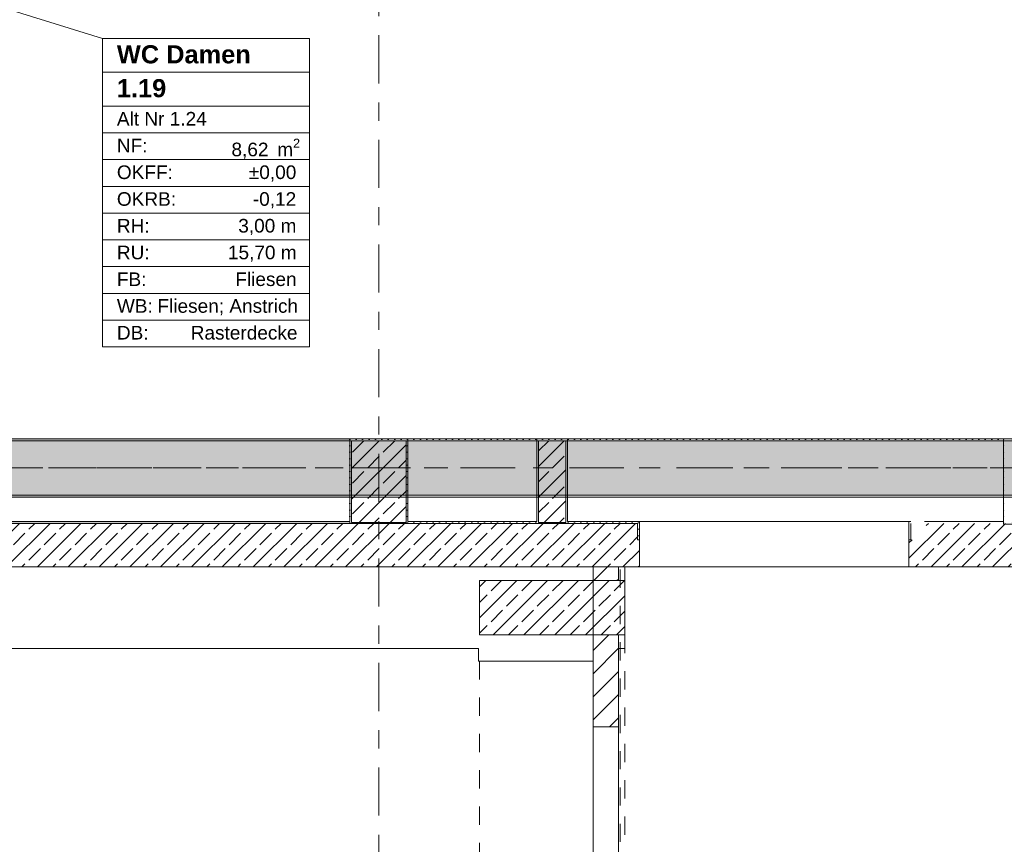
# Model space of a CAD drawing. Header units: metres. Extents: x -3.6 to 84.5, y -11 to 16.8.
# Tile 172 of 256: x 49 to 54.4, y -1.5 to 3. Entities that reach past the tile are written whole.
import ezdxf

# ---------------------------------------------------------------- set-up
doc = ezdxf.new("R2010")
doc.units = ezdxf.units.M
doc.header["$MEASUREMENT"] = 0
for name, pattern in [('Achse', [0.2, 0.1, -0.05, 0, -0.05]), ('Punktlinie eng', [0.0375, 0.0125, -0.025]), ('Strichlinie doppelt', [0.546806, 0.264583, -0.105833, 0.070556, -0.105833]), ('Untersicht', [0.1, 0.075, -0.025]), ('Wipeout_Contour', [1, 0, -1])]:
    doc.linetypes.add(name, pattern=pattern)
for name, color, linetype in [('301 - Elemente.Linie', 7, 'Continuous'), ('302 - Elemente.Schraffur', 7, 'Continuous'), ('451 - Universal.Achsen Raster', 7, 'Continuous'), ('605 - Struktur.Wand Innen', 7, 'Continuous'), ('607 - Struktur.Stütze', 7, 'Continuous'), ('608 - Struktur.Träger', 7, 'Continuous'), ('Neubau_401 - Zone.Raum_ Raumbegrenzung_ Whg.', 7, 'Continuous')]:
    doc.layers.add(name, color=color, linetype=linetype)
doc.styles.add('ERSTELLTER_STIL_1', font='txt')
doc.styles.add('ERSTELLTER_STIL_2', font='txt')
pattern_1 = [(45, (0, 0), (-0.08485281, 0.08485281), []), (45, (-0.04243, 0.04243), (-0.08485281, 0.08485281), [0.09, -0.03])]
pattern_2 = [(45, (0, 0), (-0.01767767, 0.01767767), [0, -0.025])]
pattern_3 = [(45, (0, 0), (-0.06363961, 0.06363961), [])]

msp = doc.modelspace()

# ---------------------------------------------------------------- hatches: boundary and pattern name
at = {"layer": '302 - Elemente.Schraffur', "linetype": 'Continuous', "lineweight": 5}
h = msp.add_hatch(dxfattribs=at)
h.set_pattern_fill('Beton__Stahlbeton_0001', style=0, pattern_type=2)
h.set_pattern_definition(pattern_1)
h.paths.add_polyline_path([(53.945, 0.155), (53.85, 0.155), (53.85, 0.005), (54.87, 0.005), (54.87, -1.6589), (55.11, -1.6589), (55.11, 0.005), (55.21, 0.005), (55.21, 0.13), (55.17, 0.13), (55.17, 0.245), (53.945, 0.245)])
at = {"layer": '605 - Struktur.Wand Innen', "linetype": 'Continuous', "lineweight": 0, "true_color": 0x000000}
h = msp.add_hatch(dxfattribs=at)
h.set_pattern_fill('Gips_0001', color=18, style=0, pattern_type=2)
h.set_pattern_definition(pattern_2)
h.paths.add_polyline_path([(47.49, 0.245), (50.77, 0.245), (50.77, 0.255), (47.49, 0.255)])
h = msp.add_hatch(dxfattribs=at)
h.set_pattern_fill('Gips_0001', color=18, style=0, pattern_type=2)
h.set_pattern_definition(pattern_2)
h.paths.add_polyline_path([(51.09, 0.245), (51.8, 0.245), (51.8, 0.255), (51.09, 0.255)])
h = msp.add_hatch(dxfattribs=at)
h.set_pattern_fill('Gips_0001', color=18, style=0, pattern_type=2)
h.set_pattern_definition(pattern_2)
h.paths.add_polyline_path([(51.97, 0.255), (51.97, 0.245), (52.355, 0.245), (52.355, 0.255)])
h = msp.add_hatch(dxfattribs=at)
h.set_pattern_fill('Gips_0001', color=18, style=0, pattern_type=2)
h.set_pattern_definition(pattern_2)
h.paths.add_polyline_path([(52.355, 0.255), (52.355, 0.155), (52.365, 0.155), (52.365, 0.255)])
h = msp.add_hatch(dxfattribs=at)
h.set_pattern_fill('Gips_0001', color=18, style=0, pattern_type=2)
h.set_pattern_definition(pattern_2)
h.paths.add_polyline_path([(53.86, 0.255), (53.85, 0.255), (53.85, 0.155), (53.86, 0.155)])
at = {"layer": '607 - Struktur.Stütze', "linetype": 'Continuous', "lineweight": 0, "true_color": 0x000000}
h = msp.add_hatch(dxfattribs=at)
h.set_pattern_fill('Gips_0001', color=18, style=0, pattern_type=2)
h.set_pattern_definition(pattern_2)
h.paths.add_polyline_path([(50.77, 0.71), (50.77, 0.255), (50.78, 0.255), (50.78, 0.7), (51.08, 0.7), (51.08, 0.255), (51.09, 0.255), (51.09, 0.71)])
h = msp.add_hatch(dxfattribs=at)
h.set_pattern_fill('Gips_0001', color=18, style=0, pattern_type=2)
h.set_pattern_definition(pattern_2)
h.paths.add_polyline_path([(51.8, 0.71), (51.8, 0.255), (51.81, 0.255), (51.81, 0.7), (51.96, 0.7), (51.96, 0.255), (51.97, 0.255), (51.97, 0.71)])
h = msp.add_hatch(dxfattribs=at)
h.set_pattern_fill('Gips_0001', color=18, style=0, pattern_type=2)
h.set_pattern_definition(pattern_2)
h.paths.add_polyline_path([(54.37, 0.71), (54.37, 0.24), (54.69, 0.24), (54.69, 0.71)])
h.paths.add_polyline_path([(54.38, 0.25), (54.38, 0.7), (54.68, 0.7), (54.68, 0.25)], flags=0)
h = msp.add_hatch(dxfattribs=at)
h.set_pattern_fill('Beton__Stahlbeton_0001', color=18, style=0, pattern_type=2)
h.set_pattern_definition(pattern_1)
h.paths.add_polyline_path([(50.78, 0.25), (51.08, 0.25), (51.08, 0.7), (50.78, 0.7)])
h = msp.add_hatch(dxfattribs=at)
h.set_pattern_fill('Beton__Stahlbeton_0001', color=18, style=0, pattern_type=2)
h.set_pattern_definition(pattern_1)
h.paths.add_polyline_path([(51.81, 0.25), (51.96, 0.25), (51.96, 0.7), (51.81, 0.7)])
h = msp.add_hatch(dxfattribs=at)
h.set_pattern_fill('Gips_0001', color=18, style=0, pattern_type=2)
h.set_pattern_definition(pattern_2)
h.paths.add_polyline_path([(50.77, 0.255), (50.77, 0.245), (51.09, 0.245), (51.09, 0.255), (51.08, 0.255), (51.08, 0.25), (50.78, 0.25), (50.78, 0.255)])
h = msp.add_hatch(dxfattribs=at)
h.set_pattern_fill('Gips_0001', color=18, style=0, pattern_type=2)
h.set_pattern_definition(pattern_2)
h.paths.add_polyline_path([(51.8, 0.255), (51.8, 0.245), (51.97, 0.245), (51.97, 0.255), (51.96, 0.255), (51.96, 0.25), (51.81, 0.25), (51.81, 0.255)])
at = {"layer": '608 - Struktur.Träger', "linetype": 'Continuous', "lineweight": 0, "true_color": 0x000000}
h = msp.add_hatch(dxfattribs=at)
h.set_pattern_fill('Gips_0001', color=18, style=0, pattern_type=2)
h.set_pattern_definition(pattern_2)
h.paths.add_polyline_path([(50.77, 0.71), (47.49, 0.71), (47.49, 0.7), (50.77, 0.7)])
h = msp.add_hatch(dxfattribs=at)
h.set_pattern_fill('Gips_0001', color=18, style=0, pattern_type=2)
h.set_pattern_definition(pattern_2)
h.paths.add_polyline_path([(51.09, 0.71), (51.09, 0.7), (51.8, 0.7), (51.8, 0.71)])
h = msp.add_hatch(dxfattribs=at)
h.set_pattern_fill('Gips_0001', color=18, style=0, pattern_type=2)
h.set_pattern_definition(pattern_2)
h.paths.add_polyline_path([(51.97, 0.7), (54.37, 0.7), (54.37, 0.71), (51.97, 0.71)])
h = msp.add_hatch(dxfattribs=at)
h.set_pattern_fill('Beton__Stahlbeton_0001', color=18, style=0, pattern_type=2)
h.set_pattern_definition(pattern_1)
h.paths.add_polyline_path([(0.69, 0.7), (0.38, 0.7), (0.38, 0.4), (0.69, 0.4), (3.97, 0.4), (4.29, 0.4), (7.57, 0.4), (7.89, 0.4), (11.17, 0.4), (11.49, 0.4), (14.77, 0.4), (15.09, 0.4), (18.37, 0.4), (18.69, 0.4), (21.97, 0.4), (22.29, 0.4), (25.57, 0.4), (25.89, 0.4), (29.17, 0.4), (29.49, 0.4), (32.77, 0.4), (33.09, 0.4), (36.37, 0.4), (36.69, 0.4), (39.97, 0.4), (40.29, 0.4), (43.57, 0.4), (43.89, 0.4), (47.17, 0.4), (47.49, 0.4), (50.77, 0.4), (51.09, 0.4), (51.8, 0.4), (51.97, 0.4), (54.37, 0.4), (54.69, 0.4), (57.97, 0.4), (58.29, 0.4), (61.57, 0.4), (61.88, 0.4), (61.88, 0.7), (61.57, 0.7), (58.29, 0.7), (57.97, 0.7), (54.69, 0.7), (54.37, 0.7), (51.97, 0.7), (51.8, 0.7), (51.09, 0.7), (50.77, 0.7), (47.49, 0.7), (47.17, 0.7), (43.89, 0.7), (43.57, 0.7), (40.29, 0.7), (39.935, 0.7), (36.69, 0.7), (36.37, 0.7), (33.09, 0.7), (32.77, 0.7), (29.49, 0.7), (29.17, 0.7), (25.89, 0.7), (25.57, 0.7), (22.29, 0.7), (21.97, 0.7), (18.69, 0.7), (18.37, 0.7), (15.09, 0.7), (14.77, 0.7), (11.49, 0.7), (11.17, 0.7), (7.89, 0.7), (7.57, 0.7), (4.29, 0.7), (3.97, 0.7)])
h = msp.add_hatch(dxfattribs=at)
h.set_pattern_fill('Gips_0001', color=18, style=0, pattern_type=2)
h.set_pattern_definition(pattern_2)
h.paths.add_polyline_path([(47.49, 0.39), (50.77, 0.39), (50.77, 0.4), (47.49, 0.4)])
h = msp.add_hatch(dxfattribs=at)
h.set_pattern_fill('Gips_0001', color=18, style=0, pattern_type=2)
h.set_pattern_definition(pattern_2)
h.paths.add_polyline_path([(51.09, 0.4), (51.09, 0.39), (51.8, 0.39), (51.8, 0.4)])
h = msp.add_hatch(dxfattribs=at)
h.set_pattern_fill('Gips_0001', color=18, style=0, pattern_type=2)
h.set_pattern_definition(pattern_2)
h.paths.add_polyline_path([(51.97, 0.39), (54.37, 0.39), (54.37, 0.4), (51.97, 0.4)])

# ---------------------------------------------------------------- linework, layer by layer
at = {"layer": '301 - Elemente.Linie', "color": 7, "linetype": 'Continuous', "lineweight": 18}
for p, q in [((53.935, 0.255), (54.37, 0.255)), ((53.85, 0.005), (54.86, 0.005))]:
    msp.add_line(p, q, dxfattribs=at)
at = {"layer": '301 - Elemente.Linie', "color": 7, "linetype": 'Punktlinie eng', "lineweight": 13}
msp.add_line((52.26, -0.01), (52.26, -8.085), dxfattribs=at)
at = {"layer": '301 - Elemente.Linie', "color": 7, "linetype": 'Untersicht', "lineweight": 13}
for p, q in [((52.285, -0.37), (52.285, -8.085)), ((51.485, -0.515), (51.485, -8.085))]:
    msp.add_line(p, q, dxfattribs=at)
at = {"layer": '451 - Universal.Achsen Raster', "color": 160, "linetype": 'Strichlinie doppelt', "lineweight": 9, "true_color": 0x3232ff}
for p, q in [((50.93, -10.585), (50.93, 16.355)), ((64.935, 0.55), (-3.175, 0.55))]:
    msp.add_line(p, q, dxfattribs=at)
at = {"layer": '605 - Struktur.Wand Innen', "color": 7, "linetype": 'Continuous', "lineweight": 13}
for p, q in [((52.355, 0.245), (44.14, 0.245)), ((52.355, 0.245), (52.355, 0.155)), ((53.85, 0.255), (52.365, 0.255)), ((53.86, 0.245), (53.86, 0.155)), ((52.365, 0.09), (52.365, 0.155)), ((53.85, 0.09), (53.85, 0.155)), ((52.365, 0.005), (52.365, 0.09)), ((53.85, 0.005), (53.85, 0.09)), ((52.365, 0.005), (53.85, 0.005))]:
    msp.add_line(p, q, dxfattribs=at)
at = {"layer": '605 - Struktur.Wand Innen', "color": 7, "linetype": 'Continuous', "lineweight": 5}
for p, q in [((52.355, 0.255), (52.365, 0.255)), ((52.365, 0.245), (52.365, 0.255)), ((52.365, 0.155), (52.365, 0.245)), ((53.85, 0.245), (53.85, 0.255)), ((53.86, 0.255), (53.85, 0.255)), ((53.85, 0.155), (53.85, 0.245)), ((52.355, 0.155), (52.365, 0.155)), ((53.86, 0.155), (53.85, 0.155))]:
    msp.add_line(p, q, dxfattribs=at)
at = {"layer": '605 - Struktur.Wand Innen', "color": 7, "linetype": 'Continuous', "lineweight": 5, "flags": 128}
for points in [[(50.77, 0.255), (47.49, 0.255)], [(51.8, 0.255), (51.09, 0.255)], [(52.355, 0.255), (51.97, 0.255)]]:
    msp.add_lwpolyline(points, dxfattribs=at)
at = {"layer": '605 - Struktur.Wand Innen', "color": 7, "linetype": 'Continuous', "lineweight": 18, "flags": 128}
for points in [[(52.11, 0.005), (52.11, -0.445)], [(52.11, -0.0645), (52.11, 0.005)], [(52.285, -0.07), (52.285, 0.005)], [(52.11, -0.515), (52.11, -0.354)], [(52.285, -0.445), (52.285, -0.37)], [(44.61, -0.445), (51.48, -0.445)], [(51.48, -0.445), (51.48, -0.515)], [(51.48, -0.515), (52.11, -0.515)]]:
    msp.add_lwpolyline(points, dxfattribs=at)
at = {"layer": '607 - Struktur.Stütze', "color": 7, "linetype": 'Continuous', "lineweight": 5, "flags": 128}
for points in [[(51.09, 0.255), (51.09, 0.71), (50.77, 0.71), (50.77, 0.255)], [(51.97, 0.255), (51.97, 0.71), (51.8, 0.71), (51.8, 0.255)]]:
    msp.add_lwpolyline(points, dxfattribs=at)
msp.add_lwpolyline([(54.37, 0.71), (54.37, 0.24), (54.69, 0.24), (54.69, 0.71)], close=True, dxfattribs=at)
at = {"layer": '607 - Struktur.Stütze', "color": 7, "linetype": 'Continuous', "lineweight": 13, "flags": 128}
for points in [[(50.78, 0.25), (51.08, 0.25), (51.08, 0.7), (50.78, 0.7)], [(51.81, 0.25), (51.96, 0.25), (51.96, 0.7), (51.81, 0.7)]]:
    msp.add_lwpolyline(points, close=True, dxfattribs=at)
at = {"layer": '608 - Struktur.Träger', "color": 7, "linetype": 'Continuous', "lineweight": 13}
for p, q in [((0.38, 0.71), (61.88, 0.71)), ((50.77, 0.7), (47.49, 0.7)), ((51.09, 0.7), (50.77, 0.7)), ((51.8, 0.7), (51.09, 0.7)), ((51.97, 0.7), (51.8, 0.7)), ((54.37, 0.7), (51.97, 0.7)), ((54.69, 0.7), (54.37, 0.7)), ((0.38, 0.39), (61.88, 0.39))]:
    msp.add_line(p, q, dxfattribs=at)
at = {"layer": '608 - Struktur.Träger', "color": 7, "linetype": 'Continuous', "lineweight": 5}
for p, q in [((50.77, 0.71), (47.49, 0.71)), ((50.77, 0.71), (50.77, 0.7)), ((51.09, 0.71), (51.09, 0.7)), ((51.8, 0.71), (51.09, 0.71)), ((51.8, 0.71), (51.8, 0.7)), ((51.97, 0.71), (51.97, 0.7)), ((54.37, 0.71), (51.97, 0.71)), ((54.37, 0.71), (54.37, 0.7)), ((50.77, 0.39), (47.49, 0.39)), ((50.77, 0.4), (50.77, 0.39)), ((51.09, 0.4), (51.09, 0.39)), ((51.8, 0.39), (51.09, 0.39)), ((51.8, 0.4), (51.8, 0.39)), ((51.97, 0.4), (51.97, 0.39)), ((54.37, 0.39), (51.97, 0.39)), ((54.37, 0.4), (54.37, 0.39))]:
    msp.add_line(p, q, dxfattribs=at)
at = {"layer": '608 - Struktur.Träger', "color": 7, "linetype": 'Achse', "lineweight": 9}
msp.add_line((0.38, 0.55), (61.88, 0.55), dxfattribs=at)
at = {"layer": '608 - Struktur.Träger', "color": 7, "linetype": 'Continuous', "lineweight": 13, "flags": 128}
msp.add_lwpolyline([(54.69, 0.4), (54.37, 0.4), (51.97, 0.4), (51.8, 0.4), (51.09, 0.4), (50.77, 0.4), (47.49, 0.4), (47.17, 0.4), (43.89, 0.4), (43.57, 0.4), (40.29, 0.4), (39.97, 0.4), (36.69, 0.4), (36.37, 0.4), (33.09, 0.4), (32.77, 0.4), (29.49, 0.4), (29.17, 0.4), (25.89, 0.4), (25.57, 0.4), (22.29, 0.4), (21.97, 0.4), (18.69, 0.4), (18.37, 0.4)], dxfattribs=at)
at = {"layer": 'Neubau_401 - Zone.Raum_ Raumbegrenzung_ Whg.', "color": 1, "linetype": 'Continuous', "lineweight": 9}
for p, q in [((49.4091, 2.9163), (46.3872, 3.8481)), ((50.5489, 2.9163), (49.4091, 2.9163)), ((49.4091, 2.9163), (49.4091, 1.2172)), ((49.4091, 2.9163), (50.5489, 2.9163)), ((49.4091, 2.7297), (49.4091, 2.9163)), ((50.5489, 1.2172), (50.5489, 2.9163)), ((50.5489, 2.9163), (50.5489, 2.7297)), ((50.5489, 2.7297), (49.4091, 2.7297)), ((49.4091, 2.7297), (50.5489, 2.7297)), ((49.4091, 2.5431), (49.4091, 2.7297)), ((50.5489, 2.7297), (50.5489, 2.5431)), ((50.5489, 2.5431), (49.4091, 2.5431)), ((49.4091, 2.5431), (50.5489, 2.5431)), ((49.4091, 2.3958), (49.4091, 2.5431)), ((50.5489, 2.5431), (50.5489, 2.3958)), ((50.5489, 2.3958), (49.4091, 2.3958)), ((49.4091, 2.3958), (50.5489, 2.3958)), ((49.4091, 2.2484), (49.4091, 2.3958)), ((50.5489, 2.3958), (50.5489, 2.2484)), ((50.5489, 2.2484), (49.4091, 2.2484)), ((49.4091, 2.2484), (50.5489, 2.2484)), ((49.4091, 2.1011), (49.4091, 2.2484)), ((50.5489, 2.2484), (50.5489, 2.1011)), ((50.5489, 2.1011), (49.4091, 2.1011)), ((49.4091, 2.1011), (50.5489, 2.1011)), ((49.4091, 1.9538), (49.4091, 2.1011)), ((50.5489, 2.1011), (50.5489, 1.9538)), ((50.5489, 1.9538), (49.4091, 1.9538)), ((49.4091, 1.9538), (50.5489, 1.9538)), ((49.4091, 1.8065), (49.4091, 1.9538)), ((50.5489, 1.9538), (50.5489, 1.8065)), ((50.5489, 1.8065), (49.4091, 1.8065)), ((49.4091, 1.8065), (50.5489, 1.8065)), ((49.4091, 1.6592), (49.4091, 1.8065)), ((50.5489, 1.8065), (50.5489, 1.6592)), ((50.5489, 1.6592), (49.4091, 1.6592)), ((49.4091, 1.6592), (50.5489, 1.6592)), ((49.4091, 1.5118), (49.4091, 1.6592)), ((50.5489, 1.6592), (50.5489, 1.5118)), ((50.5489, 1.5118), (49.4091, 1.5118)), ((49.4091, 1.5118), (50.5489, 1.5118)), ((49.4091, 1.3645), (49.4091, 1.5118)), ((50.5489, 1.5118), (50.5489, 1.3645)), ((50.5489, 1.3645), (49.4091, 1.3645)), ((49.4091, 1.3645), (50.5489, 1.3645)), ((49.4091, 1.2172), (49.4091, 1.3645)), ((50.5489, 1.3645), (50.5489, 1.2172)), ((49.4091, 1.2172), (50.5489, 1.2172)), ((50.5489, 1.2172), (49.4091, 1.2172))]:
    msp.add_line(p, q, dxfattribs=at)

# ---------------------------------------------------------------- texts
at = {"layer": 'Neubau_401 - Zone.Raum_ Raumbegrenzung_ Whg.', "color": 7, "lineweight": 9, "attachment_point": 1}
for s, insert, char_height, style in [('\\A1;{\\pqj;\\pt0;\\fArial|b1|i0|c0|p38;WC Damen}', (49.4877, 2.8787), 0.1, 'ERSTELLTER_STIL_1'), ('\\A1;{\\pqj;\\pt0;\\fArial|b1|i0|c0|p38;}', (50.4703, 2.9016), 0.1, 'ERSTELLTER_STIL_1'), ('\\A1;{\\pqj;\\pt0;\\fArial|b1|i0|c0|p38;}', (50.4703, 2.715), 0.1, 'ERSTELLTER_STIL_1'), ('\\A1;{\\pql;\\pt0;\\fArial|b1|i0|c0|p38;1.19}', (49.4877, 2.6921), 0.1, 'ERSTELLTER_STIL_1'), ('\\A1;{\\pqj;\\pt0;\\fArial|b0|i0|c0|p38;Alt Nr 1.24}', (49.4877, 2.5112), 0.075, 'ERSTELLTER_STIL_2'), ('\\A1;{\\pqj;\\pt0;\\fArial|b0|i0|c0|p38;}', (50.4703, 2.5283), 0.075, 'ERSTELLTER_STIL_2'), ('\\A1;{\\pqj;\\pt0;\\fArial|b0|i0|c0|p38;NF: }', (49.4877, 2.3639), 0.075, 'ERSTELLTER_STIL_2'), ('\\A1;{\\pql;\\pt0,0.05;\\fArial|b0|i0|c0|p38;8,62\\fArial|b0|i0|c0|p38;\\A1{\\H.66x;\\S^  ;}\\fArial|b0|i0|c0|p38; m\\fArial|b0|i0|c0|p38;\\A1{\\H.66x;\\S2^  ;}}', (50.1187, 2.3639), 0.075, 'ERSTELLTER_STIL_2'), ('\\A1;{\\pqj;\\pt0;\\fArial|b0|i0|c0|p38;OKFF: }', (49.4877, 2.2166), 0.075, 'ERSTELLTER_STIL_2'), ('\\A1;{\\pqj;\\pt0;\\fArial|b0|i0|c0|p38;±0,00}', (50.2145, 2.2166), 0.075, 'ERSTELLTER_STIL_2'), ('\\A1;{\\pqj;\\pt0;\\fArial|b0|i0|c0|p38;OKRB: }', (49.4877, 2.0692), 0.075, 'ERSTELLTER_STIL_2'), ('\\A1;{\\pqj;\\pt0;\\fArial|b0|i0|c0|p38;-0,12}', (50.2365, 2.0692), 0.075, 'ERSTELLTER_STIL_2'), ('\\A1;{\\pqj;\\pt0;\\fArial|b0|i0|c0|p38;RH: }', (49.4877, 1.9219), 0.075, 'ERSTELLTER_STIL_2'), ('\\A1;{\\pqj;\\pt0;\\fArial|b0|i0|c0|p38;3,00 m}', (50.1562, 1.9219), 0.075, 'ERSTELLTER_STIL_2'), ('\\A1;{\\pqj;\\pt0;\\fArial|b0|i0|c0|p38;RU: }', (49.4877, 1.7746), 0.075, 'ERSTELLTER_STIL_2'), ('\\A1;{\\pqj;\\pt0;\\fArial|b0|i0|c0|p38;15,70 m}', (50.0993, 1.7746), 0.075, 'ERSTELLTER_STIL_2'), ('\\A1;{\\pqj;\\pt0;\\fArial|b0|i0|c0|p38;Fliesen}', (50.1398, 1.6273), 0.075, 'ERSTELLTER_STIL_2'), ('\\A1;{\\pqj;\\pt0;\\fArial|b0|i0|c0|p38;FB: }', (49.4877, 1.6273), 0.075, 'ERSTELLTER_STIL_2'), ('\\A1;{\\pqj;\\pt0;\\fArial|b0|i0|c0|p38;WB: }', (49.4877, 1.48), 0.075, 'ERSTELLTER_STIL_2'), ('\\A1;{\\pqj;\\pt0;\\fArial|b0|i0|c0|p38;Fliesen; Anstrich}', (49.7112, 1.48), 0.075, 'ERSTELLTER_STIL_2'), ('\\A1;{\\pqj;\\pt0;\\fArial|b0|i0|c0|p38;DB: }', (49.4877, 1.3326), 0.075, 'ERSTELLTER_STIL_2'), ('\\A1;{\\pqj;\\pt0;\\fArial|b0|i0|c0|p38;Rasterdecke}', (49.8943, 1.3326), 0.075, 'ERSTELLTER_STIL_2')]:
    msp.add_mtext(s, dxfattribs=dict(at, insert=insert, char_height=char_height, style=style))

# ---------------------------------------------------------------- next in the draw order: wipeouts: each hides what was drawn before it
at = {"color": 254, "linetype": 'Wipeout_Contour', "lineweight": 0, "ltscale": 208.72968}
msp.add_wipeout([(52.11, 0.005), (52.11, -0.07), (52.25, -0.07), (52.25, 0.005)], dxfattribs=at).dxf.layer = '605 - Struktur.Wand Innen'
at = {"color": 254, "linetype": 'Wipeout_Contour', "lineweight": 0, "ltscale": 208.736033}
msp.add_wipeout([(52.11, -0.37), (52.11, -0.445), (52.25, -0.445), (52.25, -0.37)], dxfattribs=at).dxf.layer = '605 - Struktur.Wand Innen'

# ---------------------------------------------------------------- next in the draw order: hatches: boundary and pattern name
at = {"layer": '605 - Struktur.Wand Innen', "linetype": 'Continuous', "lineweight": 0, "true_color": 0x000000}
h = msp.add_hatch(dxfattribs=at)
h.set_pattern_fill('Beton__Stahlbeton_0001', color=18, style=0, pattern_type=2)
h.set_pattern_definition(pattern_1)
h.paths.add_polyline_path([(44.14, 0.005), (52.365, 0.005), (52.365, 0.155), (52.355, 0.155), (52.355, 0.245), (44.14, 0.245)])
h = msp.add_hatch(dxfattribs=at)
h.set_pattern_fill('MW_Ziegel_0001', color=18, style=0, pattern_type=2)
h.set_pattern_definition(pattern_3)
h.paths.add_polyline_path([(52.11, 0.005), (52.11, -0.07), (52.25, -0.07), (52.25, 0.005)])
h = msp.add_hatch(dxfattribs=at)
h.set_pattern_fill('MW_Ziegel_0001', color=18, style=0, pattern_type=2)
h.set_pattern_definition(pattern_3)
h.paths.add_polyline_path([(52.11, -0.37), (52.11, -0.445), (52.25, -0.445), (52.25, -0.37)])
at = {"layer": '607 - Struktur.Stütze', "linetype": 'Continuous', "lineweight": 0, "true_color": 0x000000}
h = msp.add_hatch(dxfattribs=at)
h.set_pattern_fill('Beton__Stahlbeton_0001', color=18, style=0, pattern_type=2)
h.set_pattern_definition(pattern_1)
h.paths.add_polyline_path([(52.285, -0.37), (52.285, -0.07), (51.485, -0.07), (51.485, -0.37)])

# ---------------------------------------------------------------- next in the draw order: linework, layer by layer
at = {"layer": '605 - Struktur.Wand Innen', "color": 7, "linetype": 'Continuous', "lineweight": 18}
for p, q in [((52.11, 0.005), (52.11, -0.07)), ((52.11, 0.005), (52.11, -0.07)), ((52.25, -0.07), (52.25, 0.005)), ((52.25, -0.07), (52.25, 0.005))]:
    msp.add_line(p, q, dxfattribs=at)
at = {"layer": '605 - Struktur.Wand Innen', "color": 7, "linetype": 'Continuous', "lineweight": 18, "flags": 128}
for points in [[(52.11, 0.005), (44.14, 0.005)], [(52.285, 0.005), (52.25, 0.005)]]:
    msp.add_lwpolyline(points, dxfattribs=at)
at = {"layer": '605 - Struktur.Wand Innen', "color": 7, "linetype": 'Continuous', "lineweight": 13, "flags": 128}
msp.add_lwpolyline([(44.14, 0.005), (52.365, 0.005)], dxfattribs=at)
at = {"layer": '607 - Struktur.Stütze', "color": 7, "linetype": 'Continuous', "lineweight": 13, "flags": 128}
msp.add_lwpolyline([(52.285, -0.37), (52.285, -0.07), (51.485, -0.07), (51.485, -0.37)], close=True, dxfattribs=at)

# ---------------------------------------------------------------- next in the draw order: wipeouts: each hides what was drawn before it
at = {"color": 254, "linetype": 'Wipeout_Contour', "lineweight": 0, "ltscale": 208.748187}
msp.add_wipeout([(52.25, -0.445), (52.11, -0.445), (52.11, -0.875), (52.25, -0.875)], dxfattribs=at).dxf.layer = '605 - Struktur.Wand Innen'

# ---------------------------------------------------------------- next in the draw order: hatches: boundary and pattern name
at = {"layer": '605 - Struktur.Wand Innen', "linetype": 'Continuous', "lineweight": 0, "true_color": 0x000000}
h = msp.add_hatch(dxfattribs=at)
h.set_pattern_fill('MW_Ziegel_0001', color=18, style=0, pattern_type=2)
h.set_pattern_definition(pattern_3)
h.paths.add_polyline_path([(52.25, -0.445), (52.11, -0.445), (52.11, -0.875), (52.25, -0.875)])

# ---------------------------------------------------------------- next in the draw order: linework, layer by layer
at = {"layer": '605 - Struktur.Wand Innen', "color": 7, "linetype": 'Continuous', "lineweight": 18}
for p, q in [((52.11, -0.37), (52.11, -0.445)), ((52.11, -0.37), (52.11, -0.445)), ((52.25, -0.445), (52.25, -0.37)), ((52.25, -0.445), (52.25, -0.37)), ((52.11, -0.875), (52.25, -0.875))]:
    msp.add_line(p, q, dxfattribs=at)
at = {"layer": '605 - Struktur.Wand Innen', "color": 7, "linetype": 'Continuous', "lineweight": 13}
for p, q in [((52.11, -0.875), (52.11, -1.925)), ((52.25, -1.925), (52.25, -0.875))]:
    msp.add_line(p, q, dxfattribs=at)
at = {"layer": '605 - Struktur.Wand Innen', "color": 7, "linetype": 'Continuous', "lineweight": 18, "flags": 128}
for points in [[(52.11, -0.445), (52.11, -0.875)], [(52.25, -0.875), (52.25, -0.445)], [(52.25, -0.445), (52.285, -0.445)]]:
    msp.add_lwpolyline(points, dxfattribs=at)

doc.saveas('drawing.dxf')
